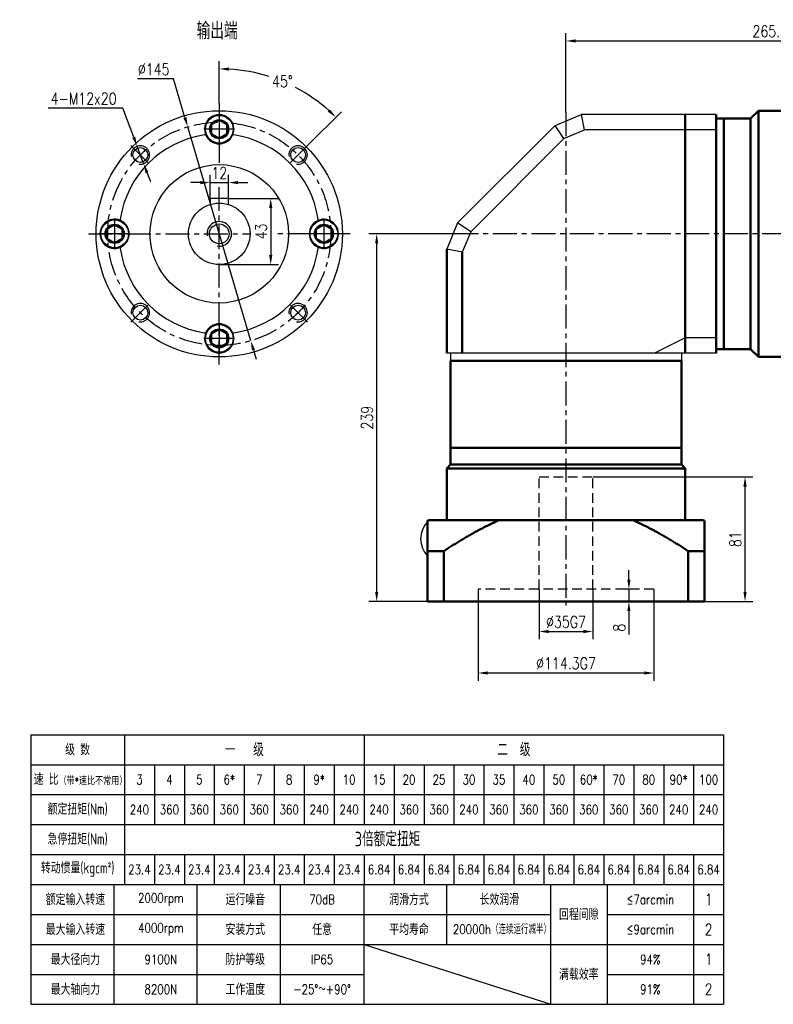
# Model space of a CAD drawing. Header units: inches. Extents: x 55 to 1027, y 13 to 695.
# Tile 1 of 3: x 55 to 545, y 13 to 652. Entities that reach past the tile are written whole.
import ezdxf

# ---------------------------------------------------------------- set-up
doc = ezdxf.new("R2010")
doc.units = ezdxf.units.IN
doc.header["$LTSCALE"] = 25
doc.header["$MEASUREMENT"] = 0
for name, pattern in [('CENTER', [2, 1.25, -0.25, 0.25, -0.25]), ('HIDDEN', [0.375, 0.25, -0.125]), ('实线', [0])]:
    doc.linetypes.add(name, pattern=pattern)
for name, color, linetype in [('1轮廓实线层', 7, 'Continuous'), ('2细线层', 4, 'Continuous'), ('3中心线层', 1, 'CENTER'), ('4虚线层', 6, 'HIDDEN'), ('6文字层', 3, 'Continuous'), ('7标注层', 4, 'Continuous')]:
    doc.layers.add(name, color=color, linetype=linetype)
doc.layers.add('可见 (ISO)', color=7, linetype='实线', lineweight=50)
doc.styles.add('PC_TEXTSTYLE', font='isocp.shx', dxfattribs={"width": 0.8, "bigfont": 'HZFS.SHX'})
doc.styles.add('TH_GBDIM', font='romans.shx', dxfattribs={"width": 0.8, "bigfont": 'gbcbig.shx'})
doc.dimstyles.new('直径标注A3', dxfattribs={"dimscale": 2.5, "dimtxt": 3.5, "dimasz": 3, "dimexe": 2, "dimexo": 0.0625, "dimgap": 1, "dimtad": 1, "dimtih": 1, "dimtoh": 1, "dimdsep": 46, "dimtxsty": 'PC_TEXTSTYLE', "dimsah": 1, "dimcen": 0.09, "dimclrt": 3, "dimadec": 0, "dimazin": 0, "dimtfac": 0.7, "dimtmove": 0, "dimatfit": 0, "dimfxl": 1, "dimtzin": 0, "dimarcsym": 0})
doc.dimstyles.new('线性标注', dxfattribs={"dimscale": 2.5, "dimtxt": 2.5, "dimasz": 3, "dimexe": 2, "dimexo": 0, "dimgap": 1, "dimtad": 1, "dimdsep": 46, "dimtxsty": 'PC_TEXTSTYLE', "dimsah": 1, "dimcen": 0.09, "dimclrt": 3, "dimadec": 0, "dimazin": 2, "dimtfac": 0.7, "dimtix": 1, "dimtmove": 0, "dimatfit": 0, "dimfxl": 1, "dimtzin": 0, "dimarcsym": 0})
doc.dimstyles.new('角度标注', dxfattribs={"dimscale": 2.5, "dimtxt": 3.5, "dimasz": 3, "dimexe": 2, "dimexo": 0, "dimgap": 1, "dimtad": 1, "dimtih": 1, "dimtoh": 1, "dimdsep": 46, "dimtxsty": 'PC_TEXTSTYLE', "dimsah": 1, "dimcen": 0.09, "dimclrd": 4, "dimclrt": 3, "dimadec": 0, "dimazin": 0, "dimtfac": 0.7, "dimtmove": 0, "dimatfit": 0, "dimfxl": 1, "dimtzin": 0, "dimarcsym": 0})

# ---------------------------------------------------------------- blocks, each defined once
blk = doc.blocks.new('*D79')
at = {"layer": '7标注层', "color": 0, "lineweight": -2, "transparency": 16777216}
for p, q in [((410.29, 592.33), (410.29, 643.66)), ((675.79, 530.5), (675.79, 643.66)), ((416.54, 638.66), (669.54, 638.66))]:
    blk.add_line(p, q, dxfattribs=at)
at = {"layer": '7标注层', "color": 0, "transparency": 16777216}
for points in [[(416.54, 639.7), (416.54, 637.62), (410.29, 638.66)], [(669.54, 639.7), (669.54, 637.62), (675.79, 638.66)]]:
    blk.add_solid(points, dxfattribs=at)
at = {"layer": 'Defpoints', "color": 0, "transparency": 16777216}
for p in [(675.79, 638.66), (410.29, 592.33), (675.79, 530.5)]:
    blk.add_point(p, dxfattribs=at)
at = {"layer": '7标注层', "color": 3, "transparency": 16777216, "insert": (543.04, 644.91), "char_height": 7.5, "attachment_point": 5, "style": 'TH_GBDIM'}
blk.add_mtext('265.5', dxfattribs=at)
blk = doc.blocks.new('*D87')
at = {"layer": '7标注层', "color": 0, "lineweight": -2, "transparency": 16777216}
for p, q in [((451.16, 288.53), (451.16, 294.78)), ((452.2, 282.28), (446.16, 282.28)), ((451.16, 282.28), (451.16, 274.28)), ((452.2, 274.28), (446.16, 274.28)), ((451.16, 268.03), (451.16, 252.78))]:
    blk.add_line(p, q, dxfattribs=at)
at = {"layer": '7标注层', "color": 0, "transparency": 16777216}
for points in [[(450.12, 288.53), (452.2, 288.53), (451.16, 282.28)], [(450.12, 268.03), (452.2, 268.03), (451.16, 274.28)]]:
    blk.add_solid(points, dxfattribs=at)
at = {"layer": 'Defpoints', "color": 0, "transparency": 16777216}
for p in [(451.16, 282.28), (452.2, 282.28), (452.2, 274.28)]:
    blk.add_point(p, dxfattribs=at)
at = {"layer": '7标注层', "color": 3, "transparency": 16777216, "insert": (444.91, 257.28), "char_height": 7.5, "attachment_point": 5, "rotation": 90, "style": 'TH_GBDIM'}
blk.add_mtext('8', dxfattribs=at)
blk = doc.blocks.new('*D88')
at = {"layer": '7标注层', "color": 0, "lineweight": -2, "transparency": 16777216}
for p, q in [((427.79, 355.28), (531.63, 355.28)), ((526.63, 280.53), (526.63, 349.03)), ((500.29, 274.28), (531.63, 274.28))]:
    blk.add_line(p, q, dxfattribs=at)
at = {"layer": '7标注层', "color": 0, "transparency": 16777216}
for points in [[(525.59, 349.03), (527.68, 349.03), (526.63, 355.28)], [(525.59, 280.53), (527.68, 280.53), (526.63, 274.28)]]:
    blk.add_solid(points, dxfattribs=at)
at = {"layer": 'Defpoints', "color": 0, "transparency": 16777216}
for p in [(427.79, 355.28), (526.63, 355.28), (500.29, 274.28)]:
    blk.add_point(p, dxfattribs=at)
at = {"layer": '7标注层', "color": 3, "transparency": 16777216, "insert": (520.38, 314.78), "char_height": 7.5, "attachment_point": 5, "rotation": 90, "style": 'TH_GBDIM'}
blk.add_mtext('81', dxfattribs=at)
blk = doc.blocks.new('*D89')
at = {"layer": '7标注层', "color": 0, "lineweight": -2, "transparency": 16777216}
for p, q in [((392.79, 282.28), (392.79, 249.79)), ((427.79, 282.28), (427.79, 249.79)), ((399.04, 254.79), (421.54, 254.79))]:
    blk.add_line(p, q, dxfattribs=at)
at = {"layer": '7标注层', "color": 0, "transparency": 16777216}
for points in [[(399.04, 255.83), (399.04, 253.75), (392.79, 254.79)], [(421.54, 255.83), (421.54, 253.75), (427.79, 254.79)]]:
    blk.add_solid(points, dxfattribs=at)
at = {"layer": 'Defpoints', "color": 0, "transparency": 16777216}
for p in [(392.79, 282.28), (427.79, 282.28), (427.79, 254.79)]:
    blk.add_point(p, dxfattribs=at)
at = {"layer": '7标注层', "color": 3, "transparency": 16777216, "insert": (410.29, 261.04), "char_height": 7.5, "attachment_point": 5, "style": 'TH_GBDIM'}
blk.add_mtext('%%C35G7', dxfattribs=at)
blk = doc.blocks.new('*D90')
at = {"layer": '7标注层', "color": 0, "lineweight": -2, "transparency": 16777216}
for p, q in [((353.14, 278.28), (353.14, 222.84)), ((467.44, 278.28), (467.44, 222.84)), ((359.39, 227.84), (461.19, 227.84))]:
    blk.add_line(p, q, dxfattribs=at)
at = {"layer": '7标注层', "color": 0, "transparency": 16777216}
for points in [[(359.39, 228.88), (359.39, 226.8), (353.14, 227.84)], [(461.19, 228.88), (461.19, 226.8), (467.44, 227.84)]]:
    blk.add_solid(points, dxfattribs=at)
at = {"layer": 'Defpoints', "color": 0, "transparency": 16777216}
for p in [(353.14, 278.28), (467.44, 278.28), (467.44, 227.84)]:
    blk.add_point(p, dxfattribs=at)
at = {"layer": '7标注层', "color": 3, "transparency": 16777216, "insert": (410.29, 234.09), "char_height": 7.5, "attachment_point": 5, "style": 'TH_GBDIM'}
blk.add_mtext('%%C114.3G7', dxfattribs=at)
blk = doc.blocks.new('*D91')
at = {"layer": '7标注层', "color": 0, "lineweight": -2, "transparency": 16777216}
for p, q in [((353.44, 513.28), (282.27, 513.28)), ((287.27, 280.53), (287.27, 507.03)), ((320.29, 274.28), (282.27, 274.28))]:
    blk.add_line(p, q, dxfattribs=at)
at = {"layer": '7标注层', "color": 0, "transparency": 16777216}
for points in [[(286.23, 507.03), (288.31, 507.03), (287.27, 513.28)], [(286.23, 280.53), (288.31, 280.53), (287.27, 274.28)]]:
    blk.add_solid(points, dxfattribs=at)
at = {"layer": 'Defpoints', "color": 0, "transparency": 16777216}
for p in [(287.27, 513.28), (353.44, 513.28), (320.29, 274.28)]:
    blk.add_point(p, dxfattribs=at)
at = {"layer": '7标注层', "color": 3, "transparency": 16777216, "insert": (281.02, 393.78), "char_height": 7.5, "attachment_point": 5, "rotation": 90, "style": 'TH_GBDIM'}
blk.add_mtext('239', dxfattribs=at)
blk = doc.blocks.new('A$C3FFB01F4')
at = {"layer": '1轮廓实线层'}
blk.add_line((0, 0), (22.39, 0), dxfattribs=at)
blk.add_arc((11.2, -11.78), 16.25, 46.4688, 133.5312, dxfattribs=at)
blk = doc.blocks.new('*D94')
at = {"layer": '7标注层', "color": 0, "lineweight": -2, "transparency": 16777216}
for p, q in [((155.26, 613.96), (131.91, 613.96)), ((162.68, 588.81), (155.26, 613.96)), ((205.46, 443.74), (164.44, 582.82)), ((207.22, 437.74), (208.99, 431.75))]:
    blk.add_line(p, q, dxfattribs=at)
at = {"layer": '7标注层', "color": 0, "transparency": 16777216}
for points in [[(163.68, 589.11), (161.68, 588.52), (164.44, 582.82)], [(208.22, 438.04), (206.23, 437.45), (205.46, 443.74)]]:
    blk.add_solid(points, dxfattribs=at)
at = {"layer": 'Defpoints', "color": 0, "transparency": 16777216}
for p in [(164.44, 582.82), (205.46, 443.74)]:
    blk.add_point(p, dxfattribs=at)
at = {"layer": '7标注层', "color": 3, "transparency": 16777216, "insert": (142.33, 620.21), "char_height": 7.5, "attachment_point": 5, "style": 'TH_GBDIM'}
blk.add_mtext('∅145', dxfattribs=at)
blk = doc.blocks.new('*D95')
at = {"layer": '7标注层', "color": 0, "lineweight": -2, "transparency": 16777216}
for p, q in [((178.95, 536.28), (178.95, 551.58)), ((190.95, 536.28), (190.95, 551.58)), ((172.7, 546.58), (166.45, 546.58)), ((178.95, 546.58), (190.95, 546.58)), ((197.2, 546.58), (203.45, 546.58))]:
    blk.add_line(p, q, dxfattribs=at)
at = {"layer": '7标注层', "color": 0, "transparency": 16777216}
for points in [[(172.7, 547.63), (172.7, 545.54), (178.95, 546.58)], [(197.2, 547.63), (197.2, 545.54), (190.95, 546.58)]]:
    blk.add_solid(points, dxfattribs=at)
at = {"layer": 'Defpoints', "color": 0, "transparency": 16777216}
for p in [(190.95, 546.58), (178.95, 536.28), (190.95, 536.28)]:
    blk.add_point(p, dxfattribs=at)
at = {"layer": '7标注层', "color": 3, "transparency": 16777216, "insert": (184.95, 552.83), "char_height": 7.5, "attachment_point": 5, "style": 'TH_GBDIM'}
blk.add_mtext('12', dxfattribs=at)
blk = doc.blocks.new('*D96')
at = {"layer": '7标注层', "color": 0, "lineweight": -2, "transparency": 16777216}
for p, q in [((190.95, 536.28), (223.41, 536.28)), ((218.41, 530.03), (218.41, 499.53)), ((184.95, 493.28), (223.41, 493.28))]:
    blk.add_line(p, q, dxfattribs=at)
at = {"layer": '7标注层', "color": 0, "transparency": 16777216}
for points in [[(217.36, 530.03), (219.45, 530.03), (218.41, 536.28)], [(217.36, 499.53), (219.45, 499.53), (218.41, 493.28)]]:
    blk.add_solid(points, dxfattribs=at)
at = {"layer": 'Defpoints', "color": 0, "transparency": 16777216}
for p in [(190.95, 536.28), (184.95, 493.28), (218.41, 493.28)]:
    blk.add_point(p, dxfattribs=at)
at = {"layer": '7标注层', "color": 3, "transparency": 16777216, "insert": (212.16, 514.78), "char_height": 7.5, "attachment_point": 5, "rotation": 90, "style": 'TH_GBDIM'}
blk.add_mtext('43', dxfattribs=at)
blk = doc.blocks.new('GB／T70.1M12R20')
at = {"layer": '1轮廓实线层'}
for p, q in [((0, 5.71), (-4.95, 2.86)), ((-4.95, 2.86), (-4.95, -2.86)), ((4.95, 2.86), (0, 5.71)), ((4.95, -2.86), (4.95, 2.86)), ((-4.95, -2.86), (0, -5.71)), ((0, -5.71), (4.95, -2.86))]:
    blk.add_line(p, q, dxfattribs=at)
for radius in [9, 5.71]:
    blk.add_circle((0, 0), radius, dxfattribs=at)
at = {"layer": '3中心线层'}
for p, q in [((0, 10), (0, -10)), ((10, 0), (-10, 0))]:
    blk.add_line(p, q, dxfattribs=at)
blk = doc.blocks.new('*D97')
at = {"layer": '7标注层', "color": 0, "lineweight": -2, "transparency": 16777216}
for p, q in [((122.3, 594.93), (73.8, 594.93)), ((129.39, 576.01), (122.3, 594.93)), ((135.79, 558.92), (131.58, 570.16)), ((137.98, 553.07), (140.18, 547.22))]:
    blk.add_line(p, q, dxfattribs=at)
at = {"layer": '7标注层', "color": 0, "transparency": 16777216}
for points in [[(130.36, 576.38), (128.41, 575.65), (131.58, 570.16)], [(138.96, 553.44), (137.01, 552.71), (135.79, 558.92)]]:
    blk.add_solid(points, dxfattribs=at)
at = {"layer": 'Defpoints', "color": 0, "transparency": 16777216}
for p in [(131.58, 570.16), (135.79, 558.92)]:
    blk.add_point(p, dxfattribs=at)
at = {"layer": '7标注层', "color": 3, "transparency": 16777216, "insert": (96.8, 601.18), "char_height": 7.5, "attachment_point": 5, "style": 'TH_GBDIM'}
blk.add_mtext('4-M12x20 ', dxfattribs=at)
blk = doc.blocks.new('*D98')
at = {"layer": '7标注层', "color": 0, "lineweight": -2, "transparency": 16777216}
for p, q in [((184.95, 598.26), (184.95, 625.51)), ((242.3, 570.63), (264.31, 592.63))]:
    blk.add_line(p, q, dxfattribs=at)
at = {"layer": '7标注层', "color": 4, "lineweight": -2, "transparency": 16777216}
for start, end in [(72.33728, 86.65993), (48.34007, 62.48675)]:
    blk.add_arc((184.95, 513.28), 107.23, start, end, dxfattribs=at)
at = {"layer": '7标注层', "color": 4, "transparency": 16777216}
for points in [[(191.17, 619.28), (191.23, 621.36), (184.95, 620.51)], [(256.94, 594.15), (255.51, 592.63), (260.77, 589.1)]]:
    blk.add_solid(points, dxfattribs=at)
at = {"layer": 'Defpoints', "color": 0, "transparency": 16777216}
for p in [(238.56, 606.14), (184.95, 598.26), (242.3, 570.63), (230.13, 558.46), (184.95, 555.51)]:
    blk.add_point(p, dxfattribs=at)
at = {"layer": '7标注层', "color": 3, "transparency": 16777216, "insert": (225.98, 612.34), "char_height": 7.5, "attachment_point": 5, "style": 'TH_GBDIM'}
blk.add_mtext('45°', dxfattribs=at)
blk = doc.blocks.new('1421421421423')
at = {"layer": '1轮廓实线层'}
for p, q in [((25, 69.8), (191.5, 69.8)), ((25, 69.8), (25, 5)), ((105.1, 69.8), (105.1, 48.2)), ((191.5, 69.8), (191.5, 5)), ((25, 62.6), (191.5, 62.6)), ((105.1, 41), (105.1, 33.8)), ((25, 33.8), (191.5, 33.8)), ((25, 5), (191.5, 5))]:
    blk.add_line(p, q, dxfattribs=at)
at = {"layer": '2细线层'}
for p, q in [((47.5, 69.8), (47.5, 33.8)), ((54.7, 62.6), (54.7, 48.2)), ((61.9, 62.6), (61.9, 48.2)), ((69.1, 62.6), (69.1, 48.2)), ((76.3, 62.6), (76.3, 48.2)), ((83.5, 62.6), (83.5, 48.2)), ((90.7, 62.6), (90.7, 48.2)), ((97.9, 62.6), (97.9, 48.2)), ((105.1, 62.6), (105.1, 48.2)), ((112.3, 62.6), (112.3, 48.2)), ((112.3, 62.6), (112.3, 48.2)), ((119.5, 62.6), (119.5, 48.2)), ((126.7, 62.6), (126.7, 48.2)), ((126.7, 62.6), (126.7, 48.2)), ((133.9, 62.6), (133.9, 48.2)), ((141.1, 62.6), (141.1, 48.2)), ((148.3, 62.6), (148.3, 48.2)), ((148.3, 62.6), (148.3, 48.2)), ((155.5, 62.6), (155.5, 48.2)), ((162.7, 62.6), (162.7, 48.2)), ((169.9, 62.6), (169.9, 48.2)), ((177.1, 62.6), (177.1, 48.2)), ((184.3, 62.6), (184.3, 48.2)), ((25, 55.4), (191.5, 55.4)), ((25, 48.2), (191.5, 48.2)), ((25, 48.2), (191.5, 48.2)), ((25, 41), (191.5, 41)), ((54.7, 41), (54.7, 33.8)), ((61.9, 41), (61.9, 33.8)), ((69.1, 41), (69.1, 33.8)), ((76.3, 41), (76.3, 33.8)), ((83.5, 41), (83.5, 33.8)), ((90.7, 41), (90.7, 33.8)), ((97.9, 41), (97.9, 33.8)), ((105.1, 41), (105.1, 33.8)), ((112.3, 41), (112.3, 33.8)), ((112.3, 41), (112.3, 33.8)), ((119.5, 41), (119.5, 33.8)), ((126.7, 41), (126.7, 33.8)), ((126.7, 41), (126.7, 33.8)), ((133.9, 41), (133.9, 33.8)), ((141.1, 41), (141.1, 33.8)), ((148.3, 41), (148.3, 33.8)), ((148.3, 41), (148.3, 33.8)), ((155.5, 41), (155.5, 33.8)), ((162.7, 41), (162.7, 33.8)), ((169.9, 41), (169.9, 33.8)), ((177.1, 41), (177.1, 33.8)), ((184.3, 41), (184.3, 5)), ((45, 5), (45, 33.8)), ((65, 5), (65, 33.8)), ((85, 5), (85, 33.8)), ((105.1, 5), (105.1, 33.8)), ((125, 19.4), (125, 33.8)), ((150, 5), (150, 33.8)), ((163.49, 33.8), (163.49, 5)), ((25, 26.6), (149.87, 26.6)), ((163.49, 26.6), (191.5, 26.6)), ((25, 19.4), (191.5, 19.4)), ((105.1, 19.4), (150, 5)), ((25, 12.2), (105, 12.2)), ((163.49, 12.2), (191.5, 12.2))]:
    blk.add_line(p, q, dxfattribs=at)
at = {"layer": '6文字层'}
for s, width, heights, insert, char_height, attachment_point, style in [('级 数', 25, [0], (36.25, 66.2), 2.7, 5, 'PC_TEXTSTYLE'), ('一   级', 64, [0], (76.3, 66.2), 3.15, 5, 'PC_TEXTSTYLE'), ('二  级', 128, [0], (141.1, 66.2), 3.15, 5, 'PC_TEXTSTYLE'), ('速 比{\\H0.66667x;（带\\Fromans,gbcbig|c134;*\\Fisocp,hzfs|c134;速比不常用）}', 52.9027, [0], (36.95, 59.06), 2.7, 5, 'PC_TEXTSTYLE'), ('3', 8, [0], (51.1, 59), 2.25, 5, 'TH_GBDIM'), ('4', 8, [0], (58.3, 59), 2.25, 5, 'TH_GBDIM'), ('5', 8, [0], (65.5, 59), 2.25, 5, 'TH_GBDIM'), ('6*', 8, [0], (72.7, 59), 2.25, 5, 'TH_GBDIM'), ('7', 8, [0], (79.9, 59), 2.25, 5, 'TH_GBDIM'), ('8', 8, [0], (87.1, 59), 2.25, 5, 'TH_GBDIM'), ('9*', 8, [0], (94.3, 59), 2.25, 5, 'TH_GBDIM'), ('10', 8, [0], (101.5, 59), 2.25, 5, 'TH_GBDIM'), ('15', 8, [0], (108.7, 59), 2.25, 5, 'TH_GBDIM'), ('20', 8, [0], (115.9, 59), 2.25, 5, 'TH_GBDIM'), ('25', 8, [0], (123.1, 59), 2.25, 5, 'TH_GBDIM'), ('30', 8, [0], (130.3, 59), 2.25, 5, 'TH_GBDIM'), ('35', 8, [0], (137.5, 59), 2.25, 5, 'TH_GBDIM'), ('40', 8, [0], (144.7, 59), 2.25, 5, 'TH_GBDIM'), ('50', 8, [0], (151.9, 59), 2.25, 5, 'TH_GBDIM'), ('60*', 8, [0], (159.1, 59), 2.25, 5, 'TH_GBDIM'), ('70', 8, [0], (166.3, 59), 2.25, 5, 'TH_GBDIM'), ('80', 8, [0], (173.5, 59), 2.25, 5, 'TH_GBDIM'), ('90*', 8, [0], (180.7, 59), 2.25, 5, 'TH_GBDIM'), ('100', 8, [0], (187.9, 59), 2.25, 5, 'TH_GBDIM'), ('额定扭矩(Nm)', 47.388, [0], (36.25, 51.8), 2.7, 5, 'PC_TEXTSTYLE'), ('240', 8, [0], (51.1, 51.8), 2.25, 5, 'TH_GBDIM'), ('360', 8, [0], (58.3, 51.8), 2.25, 5, 'TH_GBDIM'), ('360', 8, [0], (65.5, 51.8), 2.25, 5, 'TH_GBDIM'), ('360', 8, [0], (72.7, 51.8), 2.25, 5, 'TH_GBDIM'), ('360', 8, [0], (79.9, 51.8), 2.25, 5, 'TH_GBDIM'), ('360', 8, [0], (87.1, 51.8), 2.25, 5, 'TH_GBDIM'), ('240', 8, [0], (94.3, 51.8), 2.25, 5, 'TH_GBDIM'), ('240', 8, [0], (101.5, 51.8), 2.25, 5, 'TH_GBDIM'), ('240', 8, [0], (108.7, 51.8), 2.25, 5, 'TH_GBDIM'), ('360', 8, [2.25], (115.9, 51.8), 2.25, 5, 'TH_GBDIM'), ('360', 8, [3.6], (123.1, 51.8), 2.25, 5, 'TH_GBDIM'), ('240', 8, [0], (130.3, 51.8), 2.25, 5, 'TH_GBDIM'), ('360', 8, [3.6], (137.5, 51.8), 2.25, 5, 'TH_GBDIM'), ('360', 8, [0], (144.7, 51.8), 2.25, 5, 'TH_GBDIM'), ('360', 8, [0], (151.9, 51.8), 2.25, 5, 'TH_GBDIM'), ('360', 8, [0], (159.1, 51.8), 2.25, 5, 'TH_GBDIM'), ('360', 8, [0], (166.3, 51.8), 2.25, 5, 'TH_GBDIM'), ('360', 8, [0], (173.5, 51.8), 2.25, 5, 'TH_GBDIM'), ('240', 8, [0], (180.7, 51.8), 2.25, 5, 'TH_GBDIM'), ('240', 8, [0], (187.9, 51.8), 2.25, 5, 'TH_GBDIM'), ('急停扭矩(Nm)', 35.9, [0], (36.25, 44.6), 2.7, 5, 'PC_TEXTSTYLE'), ('\\pi71.731;3倍额定扭矩', 160.4545, [0], (31.11, 46.47), 3.5, 1, 'PC_TEXTSTYLE'), ('转动惯量(kgcm²)', 39.53, [0], (36.25, 37.4), 2.7, 5, 'PC_TEXTSTYLE'), ('23.4', 8, [0], (51.1, 37.4), 2.25, 5, 'TH_GBDIM'), ('23.4', 8, [0], (58.3, 37.4), 2.25, 5, 'TH_GBDIM'), ('23.4', 8, [0], (65.5, 37.4), 2.25, 5, 'TH_GBDIM'), ('23.4', 8, [0], (72.7, 37.4), 2.25, 5, 'TH_GBDIM'), ('23.4', 8, [2.25], (79.9, 37.4), 2.25, 5, 'TH_GBDIM'), ('23.4', 8, [0], (87.1, 37.4), 2.25, 5, 'TH_GBDIM'), ('23.4', 8, [0], (94.3, 37.4), 2.25, 5, 'TH_GBDIM'), ('23.4', 8, [0], (101.5, 37.4), 2.25, 5, 'TH_GBDIM'), ('6.84', 9.76, [0], (108.7, 37.4), 2.25, 5, 'TH_GBDIM'), ('6.84', 8, [0], (115.9, 37.4), 2.25, 5, 'TH_GBDIM'), ('6.84', 8, [0], (123.1, 37.4), 2.25, 5, 'TH_GBDIM'), ('6.84', 8, [0], (130.3, 37.4), 2.25, 5, 'TH_GBDIM'), ('6.84', 8, [0], (137.5, 37.4), 2.25, 5, 'TH_GBDIM'), ('6.84', 8, [0], (144.7, 37.4), 2.25, 5, 'TH_GBDIM'), ('6.84', 8, [0], (151.9, 37.4), 2.25, 5, 'TH_GBDIM'), ('6.84', 8, [0], (159.1, 37.4), 2.25, 5, 'TH_GBDIM'), ('6.84', 8, [0], (166.3, 37.4), 2.25, 5, 'TH_GBDIM'), ('6.84', 8, [0], (173.5, 37.4), 2.25, 5, 'TH_GBDIM'), ('6.84', 8, [0], (180.7, 37.4), 2.25, 5, 'TH_GBDIM'), ('6.84', 8, [0], (187.9, 37.4), 2.25, 5, 'TH_GBDIM'), ('额定输入转速', 32.8663, [0], (35.72, 30.2), 2.7, 5, 'PC_TEXTSTYLE'), ('2000rpm', 27.125, [0], (56.25, 30.2), 2.25, 5, 'TH_GBDIM'), ('运行噪音', 27.125, [0], (76.55, 30.2), 2.7, 5, 'PC_TEXTSTYLE'), ('70dB', 27.125, [0], (95, 30.2), 2.25, 5, 'TH_GBDIM'), ('润滑方式', 27.125, [0], (115.89, 30.2), 2.7, 5, 'PC_TEXTSTYLE'), ('长效润滑', 27.125, [0], (137.6, 30.2), 2.7, 5, 'PC_TEXTSTYLE'), ('{\\H0.5x;≤7arcmin}', 33.2075, [0], (173.89, 30.2), 4.5, 5, 'TH_GBDIM'), ('1', 8, [0], (187.9, 30.2), 2.7, 5, 'TH_GBDIM'), ('回程间隙', 23.125, [0], (156.69, 26.6), 2.7, 5, 'PC_TEXTSTYLE'), ('最大输入转速', 32.8663, [0], (35.72, 23), 2.7, 5, 'PC_TEXTSTYLE'), ('4000rpm', 27.125, [0], (56.25, 23), 2.25, 5, 'TH_GBDIM'), ('安装方式', 27.125, [0], (76.55, 23), 2.7, 5, 'PC_TEXTSTYLE'), ('任意', 27.125, [0], (95, 23), 2.7, 5, 'PC_TEXTSTYLE'), ('平均寿命', 27.125, [0], (115.89, 23), 2.7, 5, 'PC_TEXTSTYLE'), ('20000h（连续运行减半）', 46.8318, [0], (138.22, 23), 2.25, 5, 'TH_GBDIM'), ('{\\H0.5x;≤9arcmin}', 33.2075, [0], (173.89, 23), 4.5, 5, 'TH_GBDIM'), ('2', 8, [0], (187.9, 23), 2.7, 5, 'TH_GBDIM'), ('最大径向力', 27.125, [0], (35.72, 15.8), 2.7, 5, 'PC_TEXTSTYLE'), ('9100N', 27.125, [0], (56.25, 15.8), 2.25, 5, 'TH_GBDIM'), ('防护等级', 27.125, [0], (76.55, 15.8), 2.7, 5, 'PC_TEXTSTYLE'), ('IP65', 27.125, [0], (95, 15.8), 2.25, 5, 'TH_GBDIM'), ('{\\H0.5x;94%}', 23.125, [0], (173.89, 15.8), 4.5, 5, 'TH_GBDIM'), ('1', 8, [0], (187.9, 15.8), 2.7, 5, 'TH_GBDIM'), ('满载效率', 23.125, [0], (156.69, 12.2), 2.7, 5, 'PC_TEXTSTYLE'), ('最大轴向力', 27.125, [0], (35.72, 8.6), 2.7, 5, 'PC_TEXTSTYLE'), ('8200N', 27.125, [0], (56.25, 8.6), 2.25, 5, 'TH_GBDIM'), ('工作温度', 27.125, [0], (76.55, 8.6), 2.7, 5, 'PC_TEXTSTYLE'), ('-25°～+90°', 34.5764, [0], (95, 8.6), 2.25, 5, 'TH_GBDIM'), ('{\\H0.5x;91%}', 23.125, [0], (173.89, 8.6), 4.5, 5, 'TH_GBDIM'), ('2', 8, [0], (187.9, 8.6), 2.7, 5, 'TH_GBDIM')]:
    blk.add_mtext_dynamic_manual_height_columns(s, width=width, gutter_width=25, heights=heights, dxfattribs=dict(at, insert=insert, char_height=char_height, attachment_point=attachment_point, style=style))

msp = doc.modelspace()

# ---------------------------------------------------------------- linework, layer by layer
at = {"layer": '1轮廓实线层', "ltscale": 0.5}
for p, q in [((403.222, 583.706), (420.293, 590.777)), ((507.793, 590.777), (420.293, 590.777)), ((408.886, 575.229), (422.282, 580.777)), ((507.793, 580.777), (422.282, 580.777)), ((507.793, 445.777), (487.793, 445.777)), ((507.793, 435.777), (332.793, 435.777)), ((485.293, 430.777), (335.293, 430.777))]:
    msp.add_line(p, q, dxfattribs=at)
at = {"layer": '1轮廓实线层'}
for p, q in [((422.282, 580.777), (420.293, 590.777)), ((339.864, 520.348), (403.222, 583.706)), ((408.886, 575.229), (403.222, 583.706)), ((348.341, 514.684), (408.886, 575.229)), ((190.951, 536.277), (178.951, 536.277)), ((178.951, 536.277), (178.951, 532.356)), ((190.951, 532.356), (190.951, 536.277)), ((348.341, 514.684), (339.864, 520.348)), ((342.793, 501.288), (332.793, 503.277)), ((487.793, 445.777), (467.793, 435.777)), ((335.293, 435.777), (335.293, 430.777)), ((485.293, 435.777), (485.293, 430.777))]:
    msp.add_line(p, q, dxfattribs=at)
at = {"layer": '1轮廓实线层', "ltscale": 1.31579}
for p, q in [((339.864, 520.348), (332.793, 503.277)), ((348.341, 514.684), (342.793, 501.288))]:
    msp.add_line(p, q, dxfattribs=at)
at = {"layer": '1轮廓实线层'}
for centre, radius in [((184.951, 513.277), 80), ((184.951, 581.277), 6.25), ((133.685, 564.543), 4.8), ((236.216, 564.543), 4.8), ((184.951, 513.277), 45), ((184.951, 513.277), 20), ((116.951, 513.277), 6.25), ((184.951, 513.277), 6.4), ((252.951, 513.277), 6.25), ((133.685, 462.012), 4.8), ((236.216, 462.012), 4.8), ((184.951, 445.277), 6.25)]:
    msp.add_circle(centre, radius, dxfattribs=at)
for centre, radius, start, end in [((184.951, 581.277), 9.5, 333.451591, 206.548409), ((184.951, 513.277), 65, 98.439399, 171.560601), ((175.558, 576.584), 1, 26.548409, 98.439399), ((184.951, 581.277), 9.5, 206.548409, 333.451591), ((194.343, 576.584), 1, 81.560601, 153.451591), ((184.951, 513.277), 65, 8.439399, 81.560601), ((116.951, 513.277), 9.5, 63.451591, 296.548409), ((121.644, 522.67), 1, 171.560601, 243.451591), ((116.951, 513.277), 9.5, 296.548409, 63.451591), ((252.951, 513.277), 9.5, 116.548409, 243.451591), ((248.258, 522.67), 1, 296.548409, 8.439399), ((252.951, 513.277), 9.5, 243.451591, 116.548409), ((121.644, 503.884), 1, 116.548409, 188.439399), ((184.951, 513.277), 65, 188.439399, 261.560601), ((184.951, 513.277), 65, 278.439399, 351.560601), ((248.258, 503.884), 1, 351.560601, 63.451591), ((184.951, 445.277), 9.5, 26.548409, 153.451591), ((175.558, 449.97), 1, 261.560601, 333.451591), ((184.951, 445.277), 9.5, 153.451591, 26.548409), ((194.343, 449.97), 1, 206.548409, 278.439399)]:
    msp.add_arc(centre, radius, start, end, dxfattribs=at)
at = {"layer": '2细线层'}
for centre, radius in [((133.685, 564.543), 6), ((236.216, 564.543), 6), ((184.951, 513.277), 8), ((133.685, 462.012), 6), ((236.216, 462.012), 6)]:
    msp.add_arc(centre, radius, 260, 190, dxfattribs=at)
at = {"layer": '3中心线层', "ltscale": 0.5}
for p, q in [((184.951, 598.255), (184.951, 559.51)), ((410.293, 592.328), (410.293, 271.66)), ((127.601, 570.627), (139.77, 558.458)), ((242.3, 570.627), (230.131, 558.458)), ((184.951, 428.299), (184.951, 543.53)), ((99.973, 513.277), (205.483, 513.277)), ((269.928, 513.277), (220.205, 513.277)), ((678.407, 513.277), (330.321, 513.277)), ((127.601, 455.928), (139.77, 468.096)), ((242.3, 455.928), (230.131, 468.096))]:
    msp.add_line(p, q, dxfattribs=at)
msp.add_circle((184.951, 513.277), 72.5, dxfattribs=at)
at = {"layer": '4虚线层'}
for p, q in [((392.793, 282.277), (392.793, 355.277)), ((392.793, 355.277), (427.793, 355.277)), ((427.793, 282.277), (427.793, 355.277)), ((467.443, 282.277), (353.143, 282.277)), ((353.143, 282.277), (353.143, 274.277)), ((467.443, 282.277), (467.443, 274.277))]:
    msp.add_line(p, q, dxfattribs=at)
at = {"layer": '可见 (ISO)', "ltscale": 1.31579}
for p, q in [((487.793, 435.777), (487.793, 590.777)), ((507.793, 435.777), (507.793, 590.777)), ((530.293, 588.277), (535.293, 593.277)), ((535.293, 593.277), (535.293, 433.277)), ((557.793, 593.277), (535.293, 593.277)), ((512.793, 588.277), (507.793, 588.277)), ((512.793, 588.277), (512.793, 438.277)), ((530.293, 588.277), (512.793, 588.277)), ((530.293, 438.277), (530.293, 588.277)), ((332.793, 435.777), (332.793, 503.277)), ((342.793, 435.777), (342.793, 501.288)), ((512.793, 438.277), (507.793, 438.277)), ((530.293, 438.277), (512.793, 438.277)), ((530.293, 438.277), (535.293, 433.277)), ((335.293, 430.777), (485.293, 430.777)), ((335.293, 430.777), (335.293, 363.277)), ((485.293, 430.777), (485.293, 363.277)), ((557.793, 433.277), (535.293, 433.277)), ((335.293, 374.277), (485.293, 374.277)), ((335.293, 373.277), (335.293, 363.277)), ((485.293, 373.277), (485.293, 363.277)), ((335.293, 363.277), (332.793, 360.777)), ((487.793, 360.777), (332.793, 360.777)), ((332.793, 360.777), (332.793, 327.277)), ((335.293, 363.277), (485.293, 363.277)), ((485.293, 363.277), (487.793, 360.777)), ((487.793, 360.777), (487.793, 327.277)), ((410.293, 327.277), (321.293, 327.277)), ((499.293, 327.277), (410.293, 327.277)), ((320.293, 274.277), (320.293, 326.277)), ((320.293, 274.277), (320.293, 307.077)), ((320.293, 307.077), (330.92, 307.077)), ((330.92, 307.077), (330.92, 274.277)), ((489.665, 274.277), (489.665, 307.077)), ((489.665, 307.077), (500.293, 307.077)), ((500.293, 307.077), (500.293, 274.277)), ((489.665, 274.277), (320.293, 274.277)), ((489.665, 274.277), (500.293, 274.277))]:
    msp.add_line(p, q, dxfattribs=at)
for centre, start, end in [((321.293, 326.277), 90, 180), ((499.293, 326.277), 360, 90)]:
    msp.add_arc(centre, 1, start, end, dxfattribs=at)
for points, weights in [([(366.704, 327.077), (350.439, 319.987), (330.92, 307.077)], [1, 1.02709237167, 1.02700998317]), ([(489.665, 307.077), (470.147, 319.987), (453.882, 327.077)], [1.02700998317, 1.02709237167, 1]), ([(500.293, 326.277), (500.293, 319.292), (500.293, 307.077)], [1.00284133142, 1.02708793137, 1.02700998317])]:
    msp.add_rational_spline(points, weights, degree=2, dxfattribs=at)

# ---------------------------------------------------------------- block references
at = {"layer": '1轮廓实线层'}
for p in [(184.951, 581.277), (116.951, 513.277), (252.951, 513.277), (184.951, 445.277)]:
    msp.add_blockref('GB／T70.1M12R20', p, dxfattribs=at)
at = {"layer": '1轮廓实线层', "rotation": 90}
msp.add_blockref('A$C3FFB01F4', (320.293, 303.775), dxfattribs=at)
at = {"layer": '1轮廓实线层', "xscale": 2.704, "yscale": 2.704, "zscale": 2.704}
msp.add_blockref('1421421421423', (-5.1, -1.02), dxfattribs=at)

# ---------------------------------------------------------------- texts
at = {"layer": '6文字层', "insert": (170.251, 650.795), "char_height": 11.1111, "attachment_point": 1, "style": 'PC_TEXTSTYLE'}
msp.add_mtext_dynamic_manual_height_columns('输出端', width=40.7261, gutter_width=25, heights=[0], dxfattribs=at)

# ---------------------------------------------------------------- dimensions: what is measured, and where the dimension line sits
at = {"layer": '7标注层'}
for base, p1, p2, picture, middle in [((675.793, 638.659), (410.293, 592.328), (675.793, 530.495), '*D79', (543.043, 644.909)), ((190.951, 546.585), (178.951, 536.277), (190.951, 536.277), '*D95', (184.951, 552.835))]:
    dim = msp.add_linear_dim(base=base, p1=p1, p2=p2, dimstyle='线性标注', override={"dimtxt": 3, "dimasz": 2.5, "dimtxsty": 'TH_GBDIM', "dimadec": 2}, dxfattribs=at)
    dim.commit()
    dim.dimension.update_dxf_attribs({"geometry": picture, "text_midpoint": middle})
dim = msp.add_diameter_dim_2p(p1=(205.456, 443.738), p2=(164.445, 582.817), dimstyle='直径标注A3', override={"dimtxt": 3, "dimasz": 2.5, "dimtxsty": 'TH_GBDIM', "dimadec": 2}, dxfattribs=at)
dim.commit()
dim.dimension.update_dxf_attribs({"geometry": '*D94', "text_midpoint": (142.334, 613.956), "dimtype": 163})
dim = msp.add_angular_dim_2l(base=(238.565, 606.14), line1=((184.951, 598.255), (184.951, 555.509)), line2=((242.3, 570.627), (230.131, 558.458)), dimstyle='角度标注', override={"dimtxt": 3, "dimasz": 2.5, "dimdec": 0, "dimtxsty": 'TH_GBDIM'}, dxfattribs=at)
dim.commit()
dim.dimension.update_dxf_attribs({"geometry": '*D98', "text_midpoint": (225.985, 612.343)})
dim = msp.add_diameter_dim_2p(p1=(135.79, 558.924), p2=(131.58, 570.161), text='4-M12x20 ', dimstyle='直径标注A3', override={"dimtxt": 3, "dimasz": 2.5, "dimtxsty": 'TH_GBDIM', "dimadec": 2}, dxfattribs=at)
dim.commit()
dim.dimension.update_dxf_attribs({"geometry": '*D97', "text_midpoint": (96.8, 594.933), "dimtype": 163})
for base, p1, p2, picture, middle in [((218.405, 493.277), (190.951, 536.277), (184.951, 493.277), '*D96', (212.155, 514.777)), ((287.273, 513.277), (320.293, 274.277), (353.44, 513.277), '*D91', (281.023, 393.777)), ((526.634, 355.277), (500.293, 274.277), (427.793, 355.277), '*D88', (520.384, 314.777))]:
    dim = msp.add_linear_dim(base=base, p1=p1, p2=p2, angle=90, dimstyle='线性标注', override={"dimtxt": 3, "dimasz": 2.5, "dimtxsty": 'TH_GBDIM', "dimadec": 2}, dxfattribs=at)
    dim.commit()
    dim.dimension.update_dxf_attribs({"geometry": picture, "text_midpoint": middle})
dim = msp.add_linear_dim(base=(451.162, 282.277), p1=(452.203, 274.277), p2=(452.203, 282.277), angle=90, dimstyle='线性标注', override={"dimtxt": 3, "dimasz": 2.5, "dimtxsty": 'TH_GBDIM', "dimadec": 2}, dxfattribs=at)
dim.commit()
dim.dimension.update_dxf_attribs({"geometry": '*D87', "text_midpoint": (451.162, 257.277), "dimtype": 160})
for base, p1, p2, picture, middle in [((427.793, 254.787), (392.793, 282.277), (427.793, 282.277), '*D89', (410.293, 261.037)), ((467.443, 227.839), (353.143, 278.277), (467.443, 278.277), '*D90', (410.293, 234.089))]:
    dim = msp.add_linear_dim(base=base, p1=p1, p2=p2, text='%%C<>G7', dimstyle='线性标注', override={"dimtxt": 3, "dimasz": 2.5, "dimtxsty": 'TH_GBDIM', "dimadec": 2}, dxfattribs=at)
    dim.commit()
    dim.dimension.update_dxf_attribs({"geometry": picture, "text_midpoint": middle})

doc.saveas('drawing.dxf')
